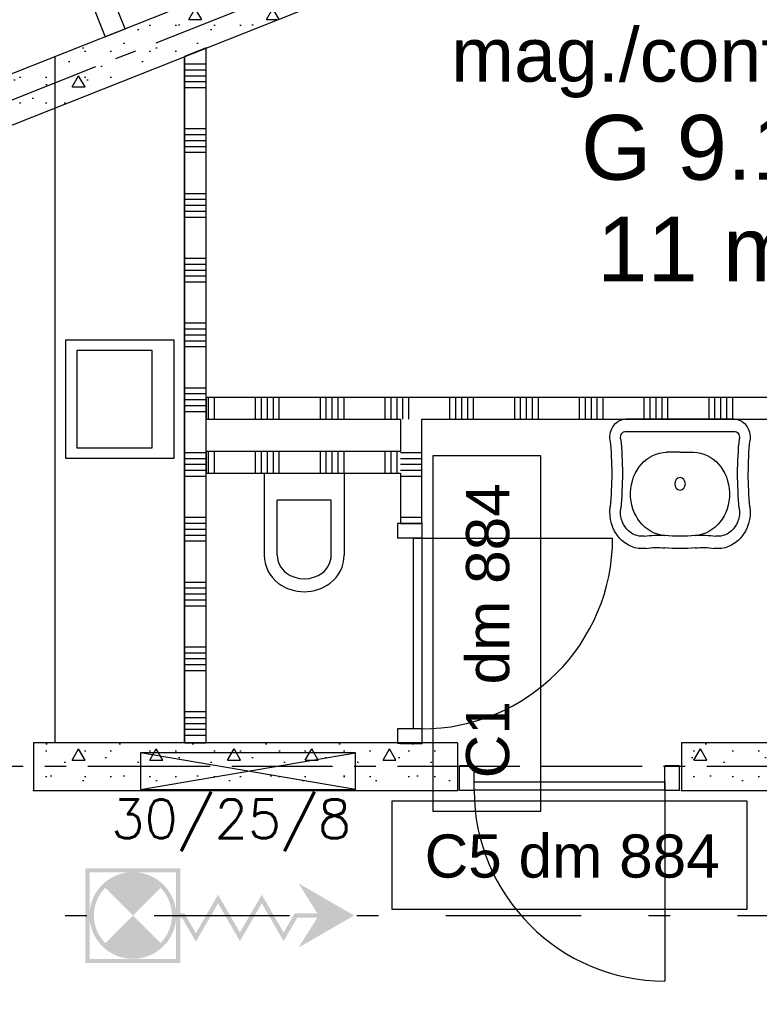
# Model space of a CAD drawing. Extents: x 856 to 5197, y -207 to 263.
# Tile 114 of 225: x 1056.01 to 1059.44, y 8.85 to 13.41. Entities that reach past the tile are written whole.
import ezdxf
from ezdxf.enums import TextEntityAlignment as Align

# ---------------------------------------------------------------- set-up
doc = ezdxf.new("R2010")
doc.units = 0
doc.header["$MEASUREMENT"] = 0
doc.linetypes.add('B0302', pattern=[1.251, 0.626, -0.3125, 0, -0.3125])
doc.linetypes.add('B0805', pattern=[1.366667, 0.566667, -0.1, 0.033333, -0.1, 0.466667, -0.1])
for name, color, linetype in [('22 Constr Binnenwanden', 7, 'Continuous'), ('22 Niet Constr Binnenwanden', 7, 'Continuous'), ('60 Installatie', 7, 'Continuous'), ('74 Sanitair', 7, 'Continuous'), ('A Lijn doorsnede', 7, 'Continuous'), ('A Stramien', 7, 'Continuous'), ('Door Markers', 7, 'Continuous'), ('T Tekst_dim 1_ 100', 7, 'Continuous'), ('Z Gebruiksopp', 7, 'Continuous')]:
    doc.layers.add(name, color=color, linetype=linetype)
doc.styles.add('GENERATED_STYLE_3', font='Arial')
doc.styles.add('GENERATED_STYLE_5', font='Arial')
doc.styles.get("Standard").update_dxf_attribs({"font": 'txt', "bigfont": 'BIGFONT.SHX'})
doc.dimstyles.new('GENERATED_STYLE__3', dxfattribs={"dimtxt": 0.18, "dimasz": 0.183575, "dimexe": 0.18, "dimexo": 0.04, "dimgap": 0.09, "dimtad": 1, "dimdec": 0, "dimzin": 0, "dimdsep": 46, "dimtxsty": 'Standard', "dimblk": 'ARROWHEAD_5', "dimblk1": 'ARROWHEAD_5', "dimblk2": 'ARROWHEAD_5', "dimcen": 0.09, "dimclrd": 7, "dimclre": 7, "dimclrt": 7, "dimadec": 1, "dimazin": 0, "dimtfac": 1, "dimtdec": 4, "dimtmove": 0, "dimatfit": 3, "dimfxl": 0, "dimtolj": 1, "dimtzin": 0, "dimarcsym": 0})
doc.dimstyles.new('GENERATED_STYLE__4', dxfattribs={"dimtxt": 0.18, "dimasz": 0.19, "dimexe": 0.18, "dimexo": 0.04, "dimgap": 0.09, "dimtad": 1, "dimtih": 1, "dimtoh": 1, "dimdec": 0, "dimzin": 0, "dimdsep": 46, "dimtxsty": 'Standard', "dimblk": 'ARROWHEAD_9', "dimblk1": 'ARROWHEAD_9', "dimblk2": 'ARROWHEAD_9', "dimcen": 0.09, "dimclrd": 7, "dimclre": 7, "dimclrt": 7, "dimadec": 1, "dimazin": 0, "dimtfac": 1, "dimtdec": 4, "dimtmove": 0, "dimatfit": 3, "dimfxl": 0, "dimtolj": 1, "dimtzin": 0, "dimarcsym": 0})
doc.dimstyles.new('GENERATED_STYLE__5', dxfattribs={"dimtxt": 0.25, "dimasz": 0.19, "dimexe": 0.18, "dimexo": 0, "dimgap": 0.09, "dimtad": 1, "dimdec": 0, "dimlfac": 1000, "dimzin": 0, "dimdsep": 46, "dimtxsty": 'Standard', "dimblk": 'ARROWHEAD_7', "dimblk1": 'ARROWHEAD_7', "dimblk2": 'ARROWHEAD_7', "dimcen": 0.09, "dimclrd": 7, "dimclre": 7, "dimclrt": 7, "dimadec": 1, "dimazin": 0, "dimtfac": 1, "dimtdec": 4, "dimtmove": 0, "dimatfit": 3, "dimfxl": 0, "dimtolj": 1, "dimtzin": 0, "dimarcsym": 0})
doc.dimstyles.new('GENERATED_STYLE__6', dxfattribs={"dimtxt": 0.25, "dimasz": 0.19, "dimexe": 0.18, "dimexo": 0, "dimgap": 0.09, "dimtad": 1, "dimtih": 1, "dimtoh": 1, "dimdec": 0, "dimlfac": 1000, "dimzin": 0, "dimdsep": 46, "dimtxsty": 'Standard', "dimblk": 'ARROWHEAD_7', "dimblk1": 'ARROWHEAD_7', "dimblk2": 'ARROWHEAD_7', "dimcen": 0.09, "dimclrd": 7, "dimclre": 7, "dimclrt": 7, "dimadec": 1, "dimazin": 0, "dimtfac": 1, "dimtdec": 4, "dimtmove": 0, "dimatfit": 3, "dimfxl": 0, "dimtolj": 1, "dimtzin": 0, "dimarcsym": 0})
pattern_1 = [(0, (988.21373, 0), (0, 0.6235383), [0.06, -0.3]), (0, (988.39373, 0.3118), (0, 0.6235383), [0.06, -0.3]), (60, (988.21373, 0), (-0.54, 0.311769), [0.06, -0.3]), (60, (988.57373, 0), (-0.54, 0.311769), [0.06, -0.3]), (120, (988.27373, 0), (0.54, 0.311769), [0.06, -0.3]), (120, (988.63373, 0), (0.54, 0.311769), [0.06, -0.3]), (0, (988.21373, 0.06), (0, 0.12), [0, -0.12, 0, -0.18]), (45, (988.27373, 0.06), (-0.08485282, 0.08485282), [0, -0.09, 0, -0.15])]

# ---------------------------------------------------------------- blocks, each defined once
blk = doc.blocks.new('mag._container_G 9.19_336_3', base_point=(1059.2289, 12.7573))
at = {"linetype": 'Continuous', "lineweight": 0, "flags": 1}
for tag in ['ROOM_PERIM', 'ROOM_WALLS_SURF', 'ROOM_DOORS_SURF', 'ROOM_WINDS_SURF', 'ROOM_BASELEV', 'ROOM_HEIGHT', 'ROOM_NET_AREA', 'ROOM_REDUCED_AREA', 'ROOM_CALC_AREA', 'ROOM_VOLUME']:
    blk.add_attdef(tag, text='', height=2, dxfattribs=at).set_placement((1059.2289, 12.1859), align=Align.BOTTOM_LEFT)
at = {"layer": 'Z Gebruiksopp'}
for tag, height, style, p in [('ROOM_NAME', 0.25, 'GENERATED_STYLE_5', (1058.0096, 13.044)), ('ROOM_NUMBER', 0.3, 'GENERATED_STYLE_3', (1058.6114, 12.5749)), ('ROOM_AREA', 0.3, 'GENERATED_STYLE_3', (1058.6852, 12.1035))]:
    blk.add_attdef(tag, text='', height=height, dxfattribs=dict(at, style=style)).set_placement(p, align=Align.BOTTOM_LEFT)
blk = doc.blocks.new('*X265', base_point=(988.2137, 0))
at = {"layer": '22 Niet Constr Binnenwanden', "linetype": 'Continuous'}
for p, q in [((1056.8747, 13.2), (1056.7747, 13.2)), ((1056.8747, 13.1726), (1056.7747, 13.1726)), ((1056.8747, 13.1451), (1056.7747, 13.1451)), ((1056.8747, 13.1177), (1056.7747, 13.1177)), ((1056.8747, 13.0903), (1056.7747, 13.0903)), ((1056.8747, 12.9), (1056.7747, 12.9)), ((1056.8747, 12.8726), (1056.7747, 12.8726)), ((1056.8747, 12.8451), (1056.7747, 12.8451)), ((1056.8747, 12.8177), (1056.7747, 12.8177)), ((1056.8747, 12.7903), (1056.7747, 12.7903)), ((1056.8747, 12.6), (1056.7747, 12.6)), ((1056.8747, 12.5726), (1056.7747, 12.5726)), ((1056.8747, 12.5451), (1056.7747, 12.5451)), ((1056.8747, 12.5177), (1056.7747, 12.5177)), ((1056.8747, 12.4903), (1056.7747, 12.4903)), ((1056.8747, 12.3), (1056.7747, 12.3)), ((1056.8747, 12.2726), (1056.7747, 12.2726)), ((1056.8747, 12.2451), (1056.7747, 12.2451)), ((1056.8747, 12.2177), (1056.7747, 12.2177)), ((1056.8747, 12.1903), (1056.7747, 12.1903)), ((1056.8747, 12), (1056.7747, 12)), ((1056.8747, 11.9726), (1056.7747, 11.9726)), ((1056.8747, 11.9451), (1056.7747, 11.9451)), ((1056.8747, 11.9177), (1056.7747, 11.9177)), ((1056.8747, 11.8903), (1056.7747, 11.8903)), ((1056.8747, 11.7), (1056.7747, 11.7)), ((1056.8747, 11.6726), (1056.7747, 11.6726)), ((1056.8747, 11.6451), (1056.7747, 11.6451)), ((1056.8747, 11.6177), (1056.7747, 11.6177)), ((1056.8747, 11.5903), (1056.7747, 11.5903)), ((1056.8747, 11.4), (1056.7747, 11.4)), ((1056.8747, 11.3726), (1056.7747, 11.3726)), ((1056.8747, 11.3451), (1056.7747, 11.3451)), ((1056.8747, 11.3177), (1056.7747, 11.3177)), ((1056.8747, 11.2903), (1056.7747, 11.2903)), ((1056.8747, 11.1), (1056.7747, 11.1)), ((1056.8747, 11.0726), (1056.7747, 11.0726)), ((1056.8747, 11.0451), (1056.7747, 11.0451)), ((1056.8747, 11.0177), (1056.7747, 11.0177)), ((1056.8747, 10.9903), (1056.7747, 10.9903)), ((1056.8747, 10.8), (1056.7747, 10.8)), ((1056.8747, 10.7726), (1056.7747, 10.7726)), ((1056.8747, 10.7451), (1056.7747, 10.7451)), ((1056.8747, 10.7177), (1056.7747, 10.7177)), ((1056.8747, 10.6903), (1056.7747, 10.6903)), ((1056.8747, 10.5), (1056.7747, 10.5)), ((1056.8747, 10.4726), (1056.7747, 10.4726)), ((1056.8747, 10.4451), (1056.7747, 10.4451)), ((1056.8747, 10.4177), (1056.7747, 10.4177)), ((1056.8747, 10.3903), (1056.7747, 10.3903)), ((1056.8747, 10.2), (1056.7747, 10.2)), ((1056.8747, 10.1726), (1056.7747, 10.1726)), ((1056.8747, 10.1451), (1056.7747, 10.1451)), ((1056.8747, 10.1177), (1056.7747, 10.1177)), ((1056.8747, 10.0903), (1056.7747, 10.0903))]:
    blk.add_line(p, q, dxfattribs=at)
blk = doc.blocks.new('WALL_49_3', base_point=(1056.8747, 13.3944))
at = {"layer": '22 Niet Constr Binnenwanden', "linetype": 'Continuous'}
for p, q in [((1056.8747, 13.276), (1056.7747, 13.2363)), ((1056.8747, 10.0563), (1056.8747, 13.276)), ((1056.7747, 13.2363), (1056.7747, 10.0563)), ((1056.7747, 10.0563), (1056.8747, 10.0563))]:
    blk.add_line(p, q, dxfattribs=at)
at = {"layer": '22 Niet Constr Binnenwanden'}
blk.add_blockref('*X265', (988.2137, 0), dxfattribs=at)
blk = doc.blocks.new('*X516', base_point=(988.2137, 0))
at = {"layer": '22 Niet Constr Binnenwanden', "linetype": 'Continuous'}
for p, q in [((1057.8744, 11.4), (1057.7744, 11.4)), ((1057.8744, 11.3726), (1057.7744, 11.3726)), ((1057.8744, 11.3451), (1057.7744, 11.3451)), ((1057.8744, 11.3177), (1057.7744, 11.3177)), ((1057.8744, 11.2903), (1057.7744, 11.2903)), ((1057.8744, 11.1), (1057.7744, 11.1)), ((1057.8744, 11.0726), (1057.7744, 11.0726))]:
    blk.add_line(p, q, dxfattribs=at)
blk = doc.blocks.new('D1a bi h 11_2', base_point=(988.2137, 0))
at = {"layer": '22 Niet Constr Binnenwanden', "linetype": 'Continuous'}
for p, q in [((987.7717, -0.001), (987.7717, 0.883)), ((987.7047, 0), (987.7047, -0.114)), ((987.7047, 0), (987.7717, 0)), ((987.7047, 0), (987.7047, -0.114)), ((987.7717, 0), (987.7717, -0.114)), ((988.6557, 0), (988.7227, 0)), ((988.6557, 0), (988.6557, -0.114)), ((988.7227, 0), (988.7227, -0.114)), ((988.7227, 0), (988.7227, -0.114)), ((987.7717, -0.001), (988.6557, -0.001)), ((987.7717, -0.04), (987.7717, -0.001)), ((988.6557, -0.04), (987.7717, -0.04)), ((988.6557, -0.001), (988.6557, -0.04)), ((987.7047, -0.114), (987.7717, -0.114)), ((988.6557, -0.114), (988.7227, -0.114))]:
    blk.add_line(p, q, dxfattribs=at)
blk.add_arc((987.7717, -0.001), 0.884, 0, 90, dxfattribs=at)
blk = doc.blocks.new('D Marker 11_52', base_point=(988.2137, 0))
at = {"layer": 'Door Markers', "linetype": 'Continuous'}
for p, q in [((989.037, 0.55), (987.3905, 0.55)), ((987.3905, 0.55), (987.3905, 0.05)), ((989.037, 0.05), (989.037, 0.55)), ((987.3905, 0.05), (989.037, 0.05))]:
    blk.add_line(p, q, dxfattribs=at)
at = {"layer": 'Door Markers', "linetype": 'Continuous', "insert": (988.8846, 0.4068), "char_height": 0.2, "attachment_point": 7, "rotation": 180, "style": 'GENERATED_STYLE_3'}
blk.add_mtext('{C1 dm 884}', dxfattribs=at)
blk = doc.blocks.new('WALL_453_3', base_point=(1057.8744, 11.6563))
at = {"layer": '22 Niet Constr Binnenwanden', "linetype": 'Continuous'}
for p, q in [((1057.7744, 11.5563), (1057.7744, 11.4063)), ((1057.8744, 11.0723), (1057.8744, 11.5563)), ((1057.7744, 11.3063), (1057.7744, 11.0723)), ((1057.7744, 11.0723), (1057.8744, 11.0723)), ((1057.7744, 10.0543), (1057.8744, 10.0543))]:
    blk.add_line(p, q, dxfattribs=at)
for p in [(1057.8744, 11.0723), (1057.8744, 10.0543)]:
    blk.add_point(p, dxfattribs=at)
at = {"layer": '22 Niet Constr Binnenwanden'}
blk.add_blockref('*X516', (988.2137, 0), dxfattribs=at)
at = {"layer": '22 Niet Constr Binnenwanden', "linetype": 'Continuous', "rotation": 270}
blk.add_blockref('D1a bi h 11_2', (1057.8744, 10.5633), dxfattribs=at)
at = {"layer": 'Door Markers', "linetype": 'Continuous', "rotation": 270}
blk.add_blockref('D Marker 11_52', (1057.8744, 10.5633), dxfattribs=at)
blk = doc.blocks.new('*X518', base_point=(988.2137, 0))
at = {"layer": '22 Niet Constr Binnenwanden', "linetype": 'Continuous'}
for p, q in [((1056.8863, 11.3063), (1056.8863, 11.4063)), ((1056.9137, 11.3063), (1056.9137, 11.4063)), ((1057.104, 11.3063), (1057.104, 11.4063)), ((1057.1314, 11.3063), (1057.1314, 11.4063)), ((1057.1589, 11.3063), (1057.1589, 11.4063)), ((1057.1863, 11.3063), (1057.1863, 11.4063)), ((1057.2137, 11.3063), (1057.2137, 11.4063)), ((1057.404, 11.3063), (1057.404, 11.4063)), ((1057.4314, 11.3063), (1057.4314, 11.4063)), ((1057.4589, 11.3063), (1057.4589, 11.4063)), ((1057.4863, 11.3063), (1057.4863, 11.4063)), ((1057.5137, 11.3063), (1057.5137, 11.4063)), ((1057.704, 11.3063), (1057.704, 11.4063)), ((1057.7314, 11.3063), (1057.7314, 11.4063)), ((1057.7589, 11.3063), (1057.7589, 11.4063))]:
    blk.add_line(p, q, dxfattribs=at)
blk = doc.blocks.new('WALL_452_3', base_point=(1057.8744, 11.3063))
at = {"layer": '22 Niet Constr Binnenwanden', "linetype": 'Continuous'}
for p, q in [((1057.7744, 11.4063), (1056.8744, 11.4063)), ((1056.8744, 11.4063), (1056.8744, 11.3063)), ((1056.8744, 11.3063), (1057.7744, 11.3063))]:
    blk.add_line(p, q, dxfattribs=at)
at = {"layer": '22 Niet Constr Binnenwanden'}
blk.add_blockref('*X518', (988.2137, 0), dxfattribs=at)
blk = doc.blocks.new('*X522', base_point=(988.2137, 0))
at = {"layer": '22 Niet Constr Binnenwanden', "linetype": 'Continuous'}
for p, q in [((1056.8863, 11.5563), (1056.8863, 11.6563)), ((1056.9137, 11.5563), (1056.9137, 11.6563)), ((1057.104, 11.5563), (1057.104, 11.6563)), ((1057.1314, 11.5563), (1057.1314, 11.6563)), ((1057.1589, 11.5563), (1057.1589, 11.6563)), ((1057.1863, 11.5563), (1057.1863, 11.6563)), ((1057.2137, 11.5563), (1057.2137, 11.6563)), ((1057.404, 11.5563), (1057.404, 11.6563)), ((1057.4314, 11.5563), (1057.4314, 11.6563)), ((1057.4589, 11.5563), (1057.4589, 11.6563)), ((1057.4863, 11.5563), (1057.4863, 11.6563)), ((1057.5137, 11.5563), (1057.5137, 11.6563)), ((1057.704, 11.5563), (1057.704, 11.6563)), ((1057.7314, 11.5563), (1057.7314, 11.6563)), ((1057.7589, 11.5563), (1057.7589, 11.6563)), ((1057.7863, 11.5563), (1057.7863, 11.6563)), ((1057.8137, 11.5563), (1057.8137, 11.6563)), ((1058.004, 11.5563), (1058.004, 11.6563)), ((1058.0314, 11.5563), (1058.0314, 11.6563)), ((1058.0589, 11.5563), (1058.0589, 11.6563)), ((1058.0863, 11.5563), (1058.0863, 11.6563)), ((1058.1137, 11.5563), (1058.1137, 11.6563)), ((1058.304, 11.5563), (1058.304, 11.6563)), ((1058.3314, 11.5563), (1058.3314, 11.6563)), ((1058.3589, 11.5563), (1058.3589, 11.6563)), ((1058.3863, 11.5563), (1058.3863, 11.6563)), ((1058.4137, 11.5563), (1058.4137, 11.6563)), ((1058.604, 11.5563), (1058.604, 11.6563)), ((1058.6314, 11.5563), (1058.6314, 11.6563)), ((1058.6589, 11.5563), (1058.6589, 11.6563)), ((1058.6863, 11.5563), (1058.6863, 11.6563)), ((1058.7137, 11.5563), (1058.7137, 11.6563)), ((1058.904, 11.5563), (1058.904, 11.6563)), ((1058.9314, 11.5563), (1058.9314, 11.6563)), ((1058.9589, 11.5563), (1058.9589, 11.6563)), ((1058.9863, 11.5563), (1058.9863, 11.6563)), ((1059.0137, 11.5563), (1059.0137, 11.6563)), ((1059.204, 11.5563), (1059.204, 11.6563)), ((1059.2314, 11.5563), (1059.2314, 11.6563)), ((1059.2589, 11.5563), (1059.2589, 11.6563)), ((1059.2863, 11.5563), (1059.2863, 11.6563)), ((1059.3137, 11.5563), (1059.3137, 11.6563)), ((1059.504, 11.5563), (1059.504, 11.6563)), ((1059.5314, 11.5563), (1059.5314, 11.6563)), ((1059.5589, 11.5563), (1059.5589, 11.6563)), ((1059.5863, 11.5563), (1059.5863, 11.6563)), ((1059.6137, 11.5563), (1059.6137, 11.6563)), ((1059.804, 11.5563), (1059.804, 11.6563)), ((1059.8314, 11.5563), (1059.8314, 11.6563)), ((1059.8589, 11.5563), (1059.8589, 11.6563)), ((1059.8863, 11.5563), (1059.8863, 11.6563)), ((1059.9137, 11.5563), (1059.9137, 11.6563)), ((1060.104, 11.5563), (1060.104, 11.6563)), ((1060.1314, 11.5563), (1060.1314, 11.6563)), ((1060.1589, 11.5563), (1060.1589, 11.6563)), ((1060.1863, 11.5563), (1060.1863, 11.6563)), ((1060.2137, 11.5563), (1060.2137, 11.6563)), ((1060.404, 11.5563), (1060.404, 11.6563)), ((1060.4314, 11.5563), (1060.4314, 11.6563)), ((1060.4589, 11.5563), (1060.4589, 11.6563)), ((1060.4863, 11.5563), (1060.4863, 11.6563)), ((1060.5137, 11.5563), (1060.5137, 11.6563)), ((1060.704, 11.5563), (1060.704, 11.6563)), ((1060.7314, 11.5563), (1060.7314, 11.6563)), ((1060.7589, 11.5563), (1060.7589, 11.6563)), ((1060.7863, 11.5563), (1060.7863, 11.6563)), ((1060.8137, 11.5563), (1060.8137, 11.6563)), ((1061.004, 11.5563), (1061.004, 11.6563)), ((1061.0314, 11.5563), (1061.0314, 11.6563)), ((1061.0589, 11.5563), (1061.0589, 11.6563)), ((1061.0863, 11.5563), (1061.0863, 11.6563)), ((1061.1137, 11.5563), (1061.1137, 11.6563)), ((1061.304, 11.5563), (1061.304, 11.6563)), ((1061.3314, 11.5563), (1061.3314, 11.6563)), ((1061.3589, 11.5563), (1061.3589, 11.6563)), ((1061.3863, 11.5563), (1061.3863, 11.6563)), ((1061.4137, 11.5563), (1061.4137, 11.6563)), ((1061.604, 11.5563), (1061.604, 11.6563)), ((1061.6314, 11.5563), (1061.6314, 11.6563)), ((1061.6589, 11.5563), (1061.6589, 11.6563)), ((1061.6863, 11.5563), (1061.6863, 11.6563)), ((1061.7137, 11.5563), (1061.7137, 11.6563)), ((1061.904, 11.5563), (1061.904, 11.6563)), ((1061.9314, 11.5563), (1061.9314, 11.6563)), ((1061.9589, 11.5563), (1061.9589, 11.6563)), ((1061.9863, 11.5563), (1061.9863, 11.6563)), ((1062.0137, 11.5563), (1062.0137, 11.6563))]:
    blk.add_line(p, q, dxfattribs=at)
blk = doc.blocks.new('WALL_450_3', base_point=(1062.1383, 11.6563))
at = {"layer": '22 Niet Constr Binnenwanden', "linetype": 'Continuous'}
for p, q in [((1062.0307, 11.6563), (1056.8744, 11.6563)), ((1056.8744, 11.6563), (1056.8744, 11.5563)), ((1056.8744, 11.5563), (1057.7744, 11.5563)), ((1057.8744, 11.5563), (1059.4744, 11.5563)), ((1059.5744, 11.5563), (1061.1744, 11.5563)), ((1061.2744, 11.5563), (1062.0704, 11.5563))]:
    blk.add_line(p, q, dxfattribs=at)
at = {"layer": '22 Niet Constr Binnenwanden'}
blk.add_blockref('*X522', (988.2137, 0), dxfattribs=at)
blk = doc.blocks.new('Wasbak 2 11 NL+_2', base_point=(988.2137, 0))
at = {"layer": '74 Sanitair', "linetype": 'Continuous'}
for p, q in [((987.963, 0), (988.4644, 0)), ((988.4644, -0.0571), (987.963, -0.0571)), ((988.2137, -0.1538), (988.1518, -0.1538)), ((988.2137, -0.1538), (988.2757, -0.1538))]:
    blk.add_line(p, q, dxfattribs=at)
for centre, major_axis, start_param, end_param in [((987.963, -0.0857), (0, 0.0857), 0, 1.709882), ((988.4644, -0.0857), (0, 0.0857), 4.573303, 6.283185), ((987.963, -0.0857), (0, 0.0286), 0, 1.720619), ((986.7263, -0.2546), (0, 1.4084), 4.598932, 4.829547), ((988.4644, -0.0857), (0, 0.0286), 4.562566, 6.283185), ((989.7012, -0.2546), (0, 1.4084), 1.453638, 1.684254), ((986.7263, -0.2546), (0, 1.3513), 4.599219, 4.828847), ((989.7012, -0.2546), (0, 1.3513), 1.454339, 1.683966), ((988.1518, -0.3466), (0, 0.1929), 0, 3.090753), ((988.2757, -0.3466), (0, 0.1929), 3.192432, 6.283185), ((988.0373, -0.4286), (0, 0.1714), 1.445837, 3.261667), ((988.3902, -0.4286), (0, 0.1714), 3.021518, 4.837348), ((988.0373, -0.4286), (0, 0.1143), 1.443482, 3.246975), ((988.3902, -0.4286), (0, 0.1143), 3.03621, 4.839703), ((988.1086, -1.1108), (0, 0.5729), 6.213402, 6.406191), ((988.2137, 0.3714), (0, 0.9143), 3.052536, 3.230648), ((988.3188, -1.1108), (0, 0.5729), 6.16018, 6.352969), ((988.1086, -1.1108), (0, 0.5157), 6.206199, 6.40326), ((988.2137, 0.3714), (0, 0.9714), 3.057281, 3.225904), ((988.3188, -1.1108), (0, 0.5157), 6.163111, 6.360172)]:
    blk.add_ellipse(centre, major_axis=major_axis, ratio=0.866667, start_param=start_param, end_param=end_param, dxfattribs=at)
blk.add_ellipse((988.2137, -0.3), major_axis=(0, 0.0286), ratio=0.866667, dxfattribs=at)
blk = doc.blocks.new('Kast basis 2D 11', base_point=(988.2137, 0))
at = {"layer": '74 Sanitair', "linetype": 'Continuous'}
for p, q in [((988.2137, 0.5985), (991.3901, 0.5985)), ((990.0769, 0.5493), (989.5269, 0.5493)), ((989.5269, 0.5493), (989.5269, 0.0493)), ((990.0769, 0.0493), (990.0769, 0.5493)), ((989.5769, 0.0993), (989.5769, 0.4493)), ((989.5769, 0.4493), (990.0269, 0.4493)), ((990.0269, 0.4493), (990.0269, 0.0993)), ((990.0269, 0.0993), (989.5769, 0.0993)), ((989.5269, 0.0493), (990.0769, 0.0493)), ((988.2137, 0), (991.3901, 0))]:
    blk.add_line(p, q, dxfattribs=at)
blk = doc.blocks.new('*D849', base_point=(988.2137, 0))
at = {"layer": 'T Tekst_dim 1_ 100', "linetype": 'Continuous'}
for points in [[(1065.9034, 16.8626), (1066.0396, 16.7255), (1065.9528, 16.6759)], [(1066.5506, 16.4473), (1066.3603, 16.4143), (1066.3693, 16.5139)]]:
    blk.add_hatch(color=256, dxfattribs=at).paths.add_polyline_path(points, flags=0)
for p, q in [((1065.9034, 16.8626), (1066.0396, 16.7255)), ((1065.9034, 16.8626), (1065.9528, 16.6759)), ((1066.0396, 16.7255), (1065.9528, 16.6759)), ((1066.3603, 16.4143), (1066.3693, 16.5139)), ((1066.5506, 16.4473), (1066.3693, 16.5139)), ((1066.5506, 16.4473), (1066.3603, 16.4143))]:
    blk.add_line(p, q, dxfattribs=at)
blk.add_arc((1066.5166, 17.1062), 0.6598, 217.9239, 256.6952, dxfattribs=at)
at = {"layer": 'T Tekst_dim 1_ 100', "insert": (1065.82, 16.5554), "char_height": 0.18, "attachment_point": 1, "rotation": 327.3096, "style": 'GENERATED_STYLE_3'}
blk.add_mtext('{71,3°}', dxfattribs=at)
blk = doc.blocks.new('ARROWHEAD_5')
at = {"color": 0, "linetype": 'Continuous', "lineweight": 0}
blk.add_line((0, 0), (-1, 0), dxfattribs=at)
blk.add_solid([(-1, 0.2679), (0, 0), (-1, -0.2679), (-1, 0.2679)], dxfattribs=at)
blk = doc.blocks.new('*D850', base_point=(988.2137, 0))
at = {"layer": 'T Tekst_dim 1_ 100', "linetype": 'Continuous'}
for p, q in [((1079.2492, 23.4934), (1079.1597, 23.384)), ((1079.2492, 23.4934), (1079.3587, 23.4039)), ((1079.3587, 23.4039), (1079.1597, 23.384)), ((1079.3832, 22.441), (1079.57, 22.5124)), ((1079.5123, 22.3833), (1079.57, 22.5124)), ((1079.5123, 22.3833), (1079.3832, 22.441))]:
    blk.add_line(p, q, dxfattribs=at)
blk.add_arc((1083.1706, 23.8365), 3.9363, 186.4556, 200.2094, dxfattribs=at)
at = {"layer": 'T Tekst_dim 1_ 100', "insert": (1078.586, 22.9773), "char_height": 0.18, "attachment_point": 1, "style": 'GENERATED_STYLE_3'}
blk.add_mtext('{16,7°}', dxfattribs=at)
blk = doc.blocks.new('ARROWHEAD_9')
at = {"color": 0, "linetype": 'Continuous', "lineweight": 0}
blk.add_line((0, 0), (-1, 0), dxfattribs=at)
at = {"color": 0, "linetype": 'Continuous', "lineweight": 0, "flags": 128}
blk.add_lwpolyline([(-0.525, 0.525), (0, 0), (-0.525, -0.525)], close=True, dxfattribs=at)
blk = doc.blocks.new('*D852', base_point=(988.2137, 0))
at = {"layer": 'T Tekst_dim 1_ 100', "linetype": 'Continuous'}
for p, q in [((1066.5597, 18.0997), (1066.4483, 18.1869)), ((1066.4726, 17.9883), (1066.4483, 18.1869)), ((1066.5597, 18.0997), (1066.4726, 17.9883)), ((1065.7979, 17.1722), (1065.9884, 17.233)), ((1065.9236, 17.1074), (1065.9884, 17.233)), ((1065.9236, 17.1074), (1065.7979, 17.1722))]:
    blk.add_line(p, q, dxfattribs=at)
blk.add_arc((1066.5979, 17.3752), 0.7255, 100.917, 193.7615, dxfattribs=at)
at = {"layer": 'T Tekst_dim 1_ 100', "insert": (1065.1191, 17.9539), "char_height": 0.18, "attachment_point": 1, "style": 'GENERATED_STYLE_3'}
blk.add_mtext('{108,7°}', dxfattribs=at)
blk = doc.blocks.new('CUTPLANE_2_3', base_point=(1007.4983, 9.2575))
at = {"layer": 'A Lijn doorsnede', "linetype": 'B0302'}
blk.add_line((1007.9983, 9.2575), (1096.3446, 9.2575), dxfattribs=at)
blk = doc.blocks.new('WALL_180_3', base_point=(1066.6186, 17.2651))
at = {"layer": '22 Constr Binnenwanden', "linetype": 'Continuous'}
h = blk.add_hatch(dxfattribs=at)
h.set_pattern_fill('11_Constructie_beton_0003', color=256, style=0, pattern_type=2)
h.set_pattern_definition(pattern_1)
h.paths.add_polyline_path([(1055.5682, 12.9938), (1055.6494, 12.7893), (1060.7722, 14.8243), (1060.691, 15.0288)], flags=0)
for p, q in [((1060.691, 15.0288), (1055.5682, 12.9938)), ((1055.6494, 12.7893), (1060.8652, 14.8612))]:
    blk.add_line(p, q, dxfattribs=at)
blk = doc.blocks.new('D1a bi h 11_32', base_point=(988.2137, 0))
at = {"layer": '22 Constr Binnenwanden', "linetype": 'Continuous'}
for p, q in [((987.7717, -0.001), (987.7717, 0.883)), ((987.7047, 0), (987.7047, -0.114)), ((987.7047, 0), (987.7717, 0)), ((987.7047, 0), (987.7047, -0.114)), ((987.7717, 0), (987.7717, -0.114)), ((988.6557, 0), (988.7227, 0)), ((988.6557, 0), (988.6557, -0.114)), ((988.7227, 0), (988.7227, -0.114)), ((988.7227, 0), (988.7227, -0.114)), ((987.7717, -0.001), (988.6557, -0.001)), ((987.7717, -0.04), (987.7717, -0.001)), ((988.6557, -0.04), (987.7717, -0.04)), ((988.6557, -0.001), (988.6557, -0.04)), ((987.7047, -0.114), (987.7717, -0.114)), ((988.6557, -0.114), (988.7227, -0.114))]:
    blk.add_line(p, q, dxfattribs=at)
blk.add_arc((987.7717, -0.001), 0.884, 0, 90, dxfattribs=at)
blk = doc.blocks.new('D Marker 11_54', base_point=(988.2137, 0))
at = {"layer": 'Door Markers', "linetype": 'Continuous'}
for p, q in [((989.037, 0.55), (987.3905, 0.55)), ((987.3905, 0.55), (987.3905, 0.05)), ((989.037, 0.05), (989.037, 0.55)), ((987.3905, 0.05), (989.037, 0.05))]:
    blk.add_line(p, q, dxfattribs=at)
at = {"layer": 'Door Markers', "linetype": 'Continuous', "insert": (988.8846, 0.4068), "char_height": 0.2, "attachment_point": 7, "rotation": 180, "style": 'GENERATED_STYLE_3'}
blk.add_mtext('{C5 dm 884}', dxfattribs=at)
blk = doc.blocks.new('Dorpel en latei binnen 11_5', base_point=(988.2137, 0))
at = {"layer": '22 Constr Binnenwanden', "linetype": 'Continuous'}
for p in [(987.6947, 0), (988.7327, 0)]:
    blk.add_point(p, dxfattribs=at)
blk = doc.blocks.new('Dorpel en latei binnen 11_6', base_point=(988.2137, 0))
at = {"layer": '22 Constr Binnenwanden', "linetype": 'Continuous'}
for p in [(987.6947, 0), (988.7327, 0)]:
    blk.add_point(p, dxfattribs=at)
blk = doc.blocks.new('WALL_456_3', base_point=(1062.8176, 9.9463))
at = {"layer": '22 Constr Binnenwanden', "linetype": 'Continuous'}
h = blk.add_hatch(dxfattribs=at)
h.set_pattern_fill('11_Constructie_beton_0003', color=256, style=0, pattern_type=2)
h.set_pattern_definition(pattern_1)
h.paths.add_polyline_path([(1056.0748, 9.8363), (1058.0388, 9.8363), (1058.0388, 10.0563), (1056.0748, 10.0563)], flags=0)
h = blk.add_hatch(dxfattribs=at)
h.set_pattern_fill('11_Constructie_beton_0003', color=256, style=0, pattern_type=2)
h.set_pattern_definition(pattern_1)
h.paths.add_polyline_path([(1059.0768, 9.8363), (1059.9728, 9.8363), (1059.9728, 10.0563), (1059.0768, 10.0563)], flags=0)
for p, q in [((1056.0748, 10.0563), (1056.0748, 9.8363)), ((1058.0388, 10.0563), (1056.0748, 10.0563)), ((1058.0388, 10.0563), (1058.0388, 9.8363)), ((1059.0768, 10.0563), (1059.0768, 9.8363)), ((1059.9728, 10.0563), (1059.0768, 10.0563)), ((1056.0748, 9.8363), (1058.0388, 9.8363)), ((1059.0768, 9.8363), (1059.9728, 9.8363))]:
    blk.add_line(p, q, dxfattribs=at)
at = {"layer": '22 Constr Binnenwanden', "linetype": 'Continuous', "rotation": 180}
for name, p in [('D1a bi h 11_32', (1058.5578, 9.8363)), ('Dorpel en latei binnen 11_6', (1055.5558, 9.8363)), ('Dorpel en latei binnen 11_5', (1058.5578, 9.8363))]:
    blk.add_blockref(name, p, dxfattribs=at)
at = {"layer": 'Door Markers', "linetype": 'Continuous', "rotation": 180}
blk.add_blockref('D Marker 11_54', (1058.5578, 9.8363), dxfattribs=at)
blk = doc.blocks.new('WALL_504_3', base_point=(1056.5403, 13.2616))
at = {"layer": '22 Niet Constr Binnenwanden', "linetype": 'Continuous'}
for p, q in [((1056.4997, 13.3638), (1053.6713, 20.484)), ((1055.1389, 16.5187), (1056.4068, 13.3269)), ((1056.4068, 13.3269), (1056.4997, 13.3638))]:
    blk.add_line(p, q, dxfattribs=at)
blk = doc.blocks.new('2D Toilet 1 11 NL+', base_point=(988.2137, 0))
at = {"layer": '74 Sanitair', "linetype": 'Continuous'}
for p, q in [((988.2137, 0), (988.2137, -0.38)), ((988.2137, 0), (988.5838, 0)), ((988.5838, 0), (988.5838, -0.38)), ((988.2737, -0.38), (988.2737, -0.125)), ((988.5237, -0.125), (988.2737, -0.125)), ((988.5237, -0.38), (988.5237, -0.125))]:
    blk.add_line(p, q, dxfattribs=at)
for centre, radius, start, end in [((988.3762, -0.38), 0.1625, 180, 233.1301), ((988.3762, -0.38), 0.1025, 180, 233.1301), ((988.4212, -0.38), 0.1025, 306.8699, 0), ((988.4212, -0.38), 0.1625, 306.8699, 0), ((988.3987, -0.35), 0.14, 233.1301, 306.8699), ((988.3987, -0.35), 0.2, 233.1301, 306.8699)]:
    blk.add_arc(centre, radius, start, end, dxfattribs=at)
blk = doc.blocks.new('Brandslanghaspelkast 11 NL+_6', base_point=(988.2137, 0))
at = {"layer": '60 Installatie', "linetype": 'Continuous'}
h = blk.add_hatch(color=256, dxfattribs=at)
h.paths.add_polyline_path([(988.398, -0.3639), (987.958, -0.3639), (987.958, -0.8039), (988.398, -0.8039)], flags=0)
h.paths.add_polyline_path([(988.378, -0.7839), (987.978, -0.7839), (987.978, -0.3839), (988.378, -0.3839)], flags=0)
h = blk.add_hatch(color=256, dxfattribs=at)
h.paths.add_polyline_path([(988.3786, -0.573, 40.148234), (988.3786, -0.593), (988.405, -0.593), (988.4696, -0.7049), (988.5725, -0.5267), (988.6737, -0.702), (988.7749, -0.5267), (988.8761, -0.702), (988.939, -0.593), (989.0322, -0.593), (988.9449, -0.7319), (989.2028, -0.583), (988.9449, -0.4342), (989.0322, -0.573), (988.9274, -0.573), (988.8761, -0.662), (988.7749, -0.4867), (988.6737, -0.662), (988.5725, -0.4867), (988.4696, -0.6649), (988.4165, -0.573)], flags=0)
h.paths.add_polyline_path([(988.178, -0.583), (988.3059, -0.4551, -0.414214), (988.3059, -0.7109)], flags=0)
h.paths.add_polyline_path([(988.0501, -0.4551, 0.414214), (988.0501, -0.7109), (988.178, -0.583)], flags=0)
for p, q in [((989.2087, 0.17), (988.2137, 0.17)), ((988.2137, 0.17), (988.2137, 0)), ((989.2087, 0), (988.2137, 0.17)), ((988.2137, 0), (989.2087, 0.17)), ((989.2087, 0), (989.2087, 0.17)), ((988.2137, 0), (989.2087, 0))]:
    blk.add_line(p, q, dxfattribs=at)
at = {"layer": '60 Installatie'}
blk.add_attdef('Symbool_Tekst_Eigen', text='', height=0.18, dxfattribs=at).set_placement((988.0779, -0.2793), align=Align.BOTTOM_LEFT)
blk = doc.blocks.new('*D1045', base_point=(988.2137, 0))
at = {"layer": 'A Stramien', "linetype": 'Continuous'}
for p, q in [((1047.1626, 27.7635), (1047.0241, 28.112)), ((1040.4484, 25.2981), (1047.1398, 27.9562)), ((1033.7571, 22.6401), (1040.4484, 25.2981))]:
    blk.add_line(p, q, dxfattribs=at)
blk.add_circle((1047.0934, 27.9378), 0.05, dxfattribs=at)
at = {"layer": 'A Stramien', "insert": (1044.457, 27.2133), "char_height": 0.25, "attachment_point": 1, "rotation": 21.665}
blk.add_mtext('{7.200}', dxfattribs=at)
blk = doc.blocks.new('ARROWHEAD_7')
at = {"color": 0, "linetype": 'Continuous', "lineweight": 0}
for p, q in [((0, -0.25), (0, 0.25)), ((0, 0), (-1, 0)), ((-0.25, 0), (0.25, 0))]:
    blk.add_line(p, q, dxfattribs=at)
blk.add_circle((0, 0), 0.25, dxfattribs=at)
blk = doc.blocks.new('*D1046', base_point=(988.2137, 0))
at = {"layer": 'A Stramien', "linetype": 'Continuous'}
for p, q in [((1053.854, 30.4216), (1053.7155, 30.7701)), ((1047.1398, 27.9562), (1053.8312, 30.6143)), ((1040.4484, 25.2981), (1047.1398, 27.9562))]:
    blk.add_line(p, q, dxfattribs=at)
at = {"layer": 'A Stramien', "insert": (1049.9445, 29.3932), "char_height": 0.25, "attachment_point": 1, "rotation": 21.665}
blk.add_mtext('{7.200}', dxfattribs=at)
blk = doc.blocks.new('*D1047', base_point=(988.2137, 0))
at = {"layer": 'A Stramien', "linetype": 'Continuous'}
for p, q in [((1053.8312, 30.6143), (1057.1769, 31.9434)), ((1047.1398, 27.9562), (1053.8312, 30.6143))]:
    blk.add_line(p, q, dxfattribs=at)
blk.add_circle((1053.7847, 30.5959), 0.05, dxfattribs=at)
at = {"layer": 'A Stramien', "insert": (1054.9631, 31.3867), "char_height": 0.25, "attachment_point": 1, "rotation": 21.665}
blk.add_mtext('{3.600}', dxfattribs=at)
blk = doc.blocks.new('*D1048', base_point=(988.2137, 0))
at = {"layer": 'A Stramien', "linetype": 'Continuous'}
for p, q in [((1063.891, 34.4087), (1063.7526, 34.7573)), ((1063.7753, 34.5645), (1063.9147, 34.6199)), ((1057.1769, 31.9434), (1063.7753, 34.5645)), ((1057.1996, 31.7507), (1057.0612, 32.0992)), ((1053.8312, 30.6143), (1057.1769, 31.9434))]:
    blk.add_line(p, q, dxfattribs=at)
for centre in [(1063.8218, 34.583), (1057.1304, 31.9249)]:
    blk.add_circle(centre, 0.05, dxfattribs=at)
at = {"layer": 'A Stramien', "insert": (1059.9816, 33.3803), "char_height": 0.25, "attachment_point": 1, "rotation": 21.665}
blk.add_mtext('{7.200}', dxfattribs=at)
blk = doc.blocks.new('*D1063', base_point=(988.2137, 0))
at = {"layer": 'A Stramien', "linetype": 'Continuous'}
for p, q in [((1053.6001, -2.1885), (1053.6001, -1.8135)), ((1060.8001, -2.1885), (1060.8001, -1.8135)), ((1046.4501, -2.001), (1053.6501, -2.001)), ((1053.6501, -2.001), (1060.8501, -2.001))]:
    blk.add_line(p, q, dxfattribs=at)
for centre in [(1053.6001, -2.001), (1060.8001, -2.001)]:
    blk.add_circle(centre, 0.05, dxfattribs=at)
at = {"layer": 'A Stramien', "insert": (1056.7871, -1.701), "char_height": 0.25, "attachment_point": 1}
blk.add_mtext('{7.200}', dxfattribs=at)
blk = doc.blocks.new('*D1064', base_point=(988.2137, 0))
at = {"layer": 'A Stramien', "linetype": 'Continuous'}
for p, q in [((1060.8001, -2.1885), (1060.8001, -1.8135)), ((1068.0001, -2.1885), (1068.0001, -1.8135)), ((1053.6501, -2.001), (1060.8501, -2.001)), ((1060.8501, -2.001), (1067.9501, -2.001)), ((1067.9501, -2.001), (1068.1001, -2.001))]:
    blk.add_line(p, q, dxfattribs=at)
for centre in [(1060.8001, -2.001), (1068.0001, -2.001)]:
    blk.add_circle(centre, 0.05, dxfattribs=at)
at = {"layer": 'A Stramien', "insert": (1063.9871, -1.701), "char_height": 0.25, "attachment_point": 1}
blk.add_mtext('{7.200}', dxfattribs=at)

msp = doc.modelspace()

# ---------------------------------------------------------------- linework, layer by layer
at = {"layer": 'A Stramien', "linetype": 'B0805', "flags": 128}
for points in [[(1097.1304, 29.3819), (1014.9929, -3.2464)], [(1098.4604, 9.9463), (1007.0252, 9.9463)]]:
    msp.add_lwpolyline(points, dxfattribs=at)

# ---------------------------------------------------------------- block references
at = {"layer": '22 Constr Binnenwanden'}
for name, p in [('WALL_180_3', (1066.6186, 17.2651)), ('WALL_456_3', (1062.8176, 9.9463))]:
    msp.add_blockref(name, p, dxfattribs=at)
at = {"layer": '22 Niet Constr Binnenwanden'}
for name, p in [('WALL_504_3', (1056.5403, 13.2616)), ('WALL_49_3', (1056.8747, 13.3944)), ('WALL_450_3', (1062.1383, 11.6563)), ('WALL_453_3', (1057.8744, 11.6563)), ('WALL_452_3', (1057.8744, 11.3063))]:
    msp.add_blockref(name, p, dxfattribs=at)
at = {"layer": '60 Installatie', "linetype": 'Continuous'}
ref = msp.add_blockref('Brandslanghaspelkast 11 NL+_6', (1056.5713, 9.84), dxfattribs=at)
ref.add_attrib('Symbool_Tekst_Eigen', '30/25/8', dxfattribs={"linetype": 'Continuous', "height": 0.18}).set_placement((1056.4355, 9.5607), align=Align.BOTTOM_LEFT)
at = {"layer": '74 Sanitair', "linetype": 'Continuous', "xscale": -1, "rotation": 270.0005668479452}
msp.add_blockref('Kast basis 2D 11', (1056.1762, 10.06), dxfattribs=at)
at = {"layer": '74 Sanitair', "linetype": 'Continuous', "xscale": -1}
msp.add_blockref('Wasbak 2 11 NL+_2', (1059.0695, 11.5563), dxfattribs=at)
at = {"layer": '74 Sanitair', "linetype": 'Continuous'}
msp.add_blockref('2D Toilet 1 11 NL+', (1057.1441, 11.3063), dxfattribs=at)
at = {"layer": 'A Lijn doorsnede'}
msp.add_blockref('CUTPLANE_2_3', (1007.4983, 9.2575), dxfattribs=at)
at = {"layer": 'Z Gebruiksopp', "linetype": 'Continuous'}
ref = msp.add_blockref('mag._container_G 9.19_336_3', (1059.2289, 12.7573), dxfattribs=at)
ref.add_attrib('ROOM_NAME', 'mag./container', dxfattribs={"color": 7, "linetype": 'Continuous', "height": 0.25, "style": 'GENERATED_STYLE_5'}).set_placement((1058.0096, 13.044), align=Align.BOTTOM_LEFT)
ref.add_attrib('ROOM_NUMBER', 'G 9.19', dxfattribs={"color": 7, "linetype": 'Continuous', "height": 0.3, "style": 'GENERATED_STYLE_3'}).set_placement((1058.6114, 12.5749), align=Align.BOTTOM_LEFT)
ref.add_attrib('ROOM_AREA', '11 m◊', dxfattribs={"color": 7, "linetype": 'Continuous', "height": 0.3, "style": 'GENERATED_STYLE_3'}).set_placement((1058.6852, 12.1035), align=Align.BOTTOM_LEFT)

# ---------------------------------------------------------------- dimensions: what is measured, and where the dimension line sits
at = {"layer": 'A Stramien', "linetype": 'Continuous'}
for p1, p2, picture, middle in [((1070.9109, -2.7656), (1078.6582, -2.7656), '*D1048', (1060.4685, 33.4392)), ((1067.0373, -2.7656), (1070.9109, -2.7656), '*D1047', (1055.45, 31.4457)), ((1059.29, -2.7656), (1067.0373, -2.7656), '*D1046', (1050.4315, 29.4521)), ((1051.5427, -2.7656), (1059.29, -2.7656), '*D1045', (1044.9439, 27.2722))]:
    dim = msp.add_linear_dim(base=(1020.3278, 17.3054), p1=p1, p2=p2, angle=21.665, dimstyle='GENERATED_STYLE__5', dxfattribs=at)
    dim.commit()
    dim.dimension.update_dxf_attribs({"geometry": picture, "text_midpoint": middle})
for p1, p2, picture, middle in [((1053.6001, 11.676), (1060.8001, 11.676), '*D1063', (1057.2614, -1.826)), ((1060.8001, 11.676), (1068.0001, 11.676), '*D1064', (1064.4614, -1.826))]:
    dim = msp.add_linear_dim(base=(1012.9421, -2.001), p1=p1, p2=p2, dimstyle='GENERATED_STYLE__6', dxfattribs=at)
    dim.commit()
    dim.dimension.update_dxf_attribs({"geometry": picture, "text_midpoint": middle})
at = {"layer": 'T Tekst_dim 1_ 100', "linetype": 'Continuous'}
for base, center, p1, p2, picture, middle in [((1079.3404, 22.9288), (1083.1706, 23.8365), (1072.8938, 22.9374), (1014.9929, -3.2464), '*D850', (1078.9037, 22.8873)), ((1065.9871, 17.7667), (1066.5979, 17.3752), (1055.5682, 12.9938), (1066.4214, 20.7281), '*D852', (1065.5126, 17.8639))]:
    dim = msp.add_angular_dim_3p(base=base, center=center, p1=p1, p2=p2, dimstyle='GENERATED_STYLE__4', dxfattribs=at)
    dim.commit()
    dim.dimension.update_dxf_attribs({"geometry": picture, "text_midpoint": middle, "dimtype": 165})
dim = msp.add_angular_dim_3p(base=(1066.1603, 16.5509), center=(1066.5166, 17.1062), p1=(1066.8802, 10.06), p2=(1055.6494, 12.7893), dimstyle='GENERATED_STYLE__3', dxfattribs=at)
dim.commit()
dim.dimension.update_dxf_attribs({"geometry": '*D849', "text_midpoint": (1066.0387, 16.3081), "dimtype": 165, "text_rotation": 327.3096})

doc.saveas('drawing.dxf')
